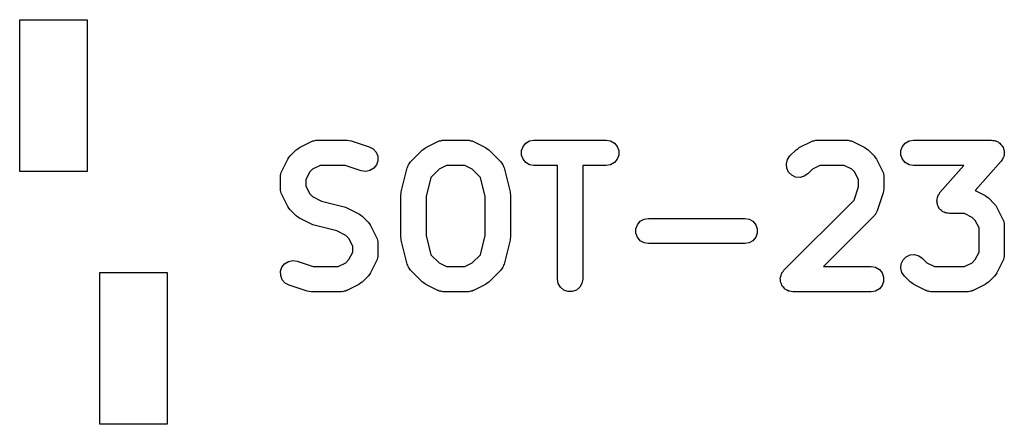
# Model space of a CAD drawing. Extents: x 44.8 to 98.6, y -133.6 to -99.
# Tile 3 of 16: x 59.9 to 71.6, y -123.1 to -118.2. Entities that reach past the tile are written whole.
import ezdxf

# ---------------------------------------------------------------- set-up
doc = ezdxf.new("R2010")
doc.units = 0
doc.header["$MEASUREMENT"] = 0
doc.layers.add('BLACK', color=7, linetype='CONTINUOUS')

msp = doc.modelspace()

# ---------------------------------------------------------------- linework, layer by layer
at = {"layer": 'Black'}
for p, q in [((59.9249, -120.049), (59.9249, -118.248)), ((59.9249, -118.248), (60.725, -118.248)), ((60.725, -118.248), (60.725, -120.049)), ((63.2429, -119.766), (63.3858, -119.694)), ((63.3858, -119.694), (63.3941, -119.692)), ((63.3941, -119.692), (63.4016, -119.688)), ((63.4016, -119.688), (63.4189, -119.685)), ((63.4189, -119.685), (63.4357, -119.68)), ((63.4357, -119.68), (63.4443, -119.68)), ((63.4443, -119.68), (63.4529, -119.679)), ((63.4529, -119.679), (63.81, -119.679)), ((63.81, -119.679), (63.8337, -119.683)), ((63.8337, -119.683), (63.8574, -119.686)), ((63.8574, -119.686), (64.0717, -119.758)), ((64.7429, -119.766), (64.8858, -119.694)), ((64.8858, -119.694), (64.8941, -119.692)), ((64.8941, -119.692), (64.9016, -119.688)), ((64.9016, -119.688), (64.9189, -119.685)), ((64.9189, -119.685), (64.9357, -119.68)), ((64.9357, -119.68), (64.9443, -119.68)), ((64.9443, -119.68), (64.9529, -119.679)), ((64.9529, -119.679), (65.2386, -119.679)), ((65.2386, -119.679), (65.2471, -119.68)), ((65.2471, -119.68), (65.2557, -119.68)), ((65.2557, -119.68), (65.2726, -119.685)), ((65.2726, -119.685), (65.2899, -119.688)), ((65.2899, -119.688), (65.2974, -119.692)), ((65.2974, -119.692), (65.3057, -119.694)), ((65.3057, -119.694), (65.4485, -119.766)), ((65.9279, -119.714), (65.973, -119.688)), ((65.973, -119.688), (66.0243, -119.679)), ((66.0243, -119.679), (66.8814, -119.679)), ((66.8814, -119.679), (66.9327, -119.688)), ((66.9327, -119.688), (66.9778, -119.714)), ((69.1715, -119.766), (69.3143, -119.694)), ((69.3143, -119.694), (69.3226, -119.692)), ((69.3226, -119.692), (69.3301, -119.688)), ((69.3301, -119.688), (69.3474, -119.685)), ((69.3474, -119.685), (69.3643, -119.68)), ((69.3643, -119.68), (69.3729, -119.68)), ((69.3729, -119.68), (69.3814, -119.679)), ((69.3814, -119.679), (69.7386, -119.679)), ((69.7386, -119.679), (69.7471, -119.68)), ((69.7471, -119.68), (69.7557, -119.68)), ((69.7557, -119.68), (69.7726, -119.685)), ((69.7726, -119.685), (69.7899, -119.688)), ((69.7899, -119.688), (69.7974, -119.692)), ((69.7974, -119.692), (69.8057, -119.694)), ((69.8057, -119.694), (69.9485, -119.766)), ((70.4279, -119.714), (70.473, -119.688)), ((70.473, -119.688), (70.5243, -119.679)), ((70.5243, -119.679), (71.4529, -119.679)), ((71.4529, -119.679), (71.4673, -119.681)), ((71.4673, -119.681), (71.482, -119.681)), ((71.482, -119.681), (71.4928, -119.686)), ((71.4928, -119.686), (71.5042, -119.688)), ((71.5042, -119.688), (71.5169, -119.695)), ((71.5169, -119.695), (71.5305, -119.7)), ((63.1325, -119.865), (63.2039, -119.794)), ((63.2039, -119.794), (63.2236, -119.78)), ((63.2236, -119.78), (63.2429, -119.766)), ((64.0717, -119.758), (64.1175, -119.783)), ((64.1175, -119.783), (64.1521, -119.821)), ((64.5611, -119.937), (64.7039, -119.794)), ((64.7039, -119.794), (64.7236, -119.78)), ((64.7236, -119.78), (64.7429, -119.766)), ((65.4485, -119.766), (65.4678, -119.78)), ((65.4678, -119.78), (65.4875, -119.794)), ((65.4875, -119.794), (65.6304, -119.937)), ((65.8766, -119.803), (65.8944, -119.754)), ((65.8766, -119.855), (65.8766, -119.803)), ((65.8944, -119.754), (65.9279, -119.714)), ((66.9778, -119.714), (67.0113, -119.754)), ((67.0113, -119.754), (67.0292, -119.803)), ((67.0292, -119.803), (67.0292, -119.855)), ((69.0611, -119.865), (69.1325, -119.794)), ((69.1325, -119.794), (69.1522, -119.78)), ((69.1522, -119.78), (69.1715, -119.766)), ((69.9485, -119.766), (69.9678, -119.78)), ((69.9678, -119.78), (69.9875, -119.794)), ((69.9875, -119.794), (70.0589, -119.865)), ((70.3766, -119.803), (70.3944, -119.754)), ((70.3766, -119.855), (70.3766, -119.803)), ((70.3944, -119.754), (70.4279, -119.714)), ((71.5305, -119.7), (71.5392, -119.708)), ((71.5392, -119.708), (71.5493, -119.714)), ((71.5493, -119.714), (71.5587, -119.725)), ((71.5587, -119.725), (71.5697, -119.735)), ((71.5697, -119.735), (71.5753, -119.745)), ((71.5753, -119.745), (71.5828, -119.754)), ((71.5828, -119.754), (71.5878, -119.767)), ((71.5878, -119.767), (71.5948, -119.78)), ((71.5948, -119.78), (71.5966, -119.792)), ((71.5966, -119.792), (71.6006, -119.803)), ((71.6006, -119.803), (71.6006, -119.817)), ((63.033, -120.047), (63.1044, -119.904)), ((63.1044, -119.904), (63.1187, -119.885)), ((63.1187, -119.885), (63.1325, -119.865)), ((64.1521, -119.821), (64.1712, -119.87)), ((64.1727, -119.922), (64.1562, -119.971)), ((64.1712, -119.87), (64.1727, -119.922)), ((65.8944, -119.904), (65.8766, -119.855)), ((65.9279, -119.943), (65.8944, -119.904)), ((67.0113, -119.904), (66.9778, -119.943)), ((67.0292, -119.855), (67.0113, -119.904)), ((69.0177, -119.958), (69.0312, -119.908)), ((69.0312, -119.908), (69.0611, -119.865)), ((70.0589, -119.865), (70.0727, -119.885)), ((70.0727, -119.885), (70.087, -119.904)), ((70.087, -119.904), (70.1585, -120.047)), ((70.3944, -119.904), (70.3766, -119.855)), ((70.4279, -119.943), (70.3944, -119.904)), ((71.5657, -119.927), (71.2588, -120.278)), ((71.5733, -119.915), (71.5657, -119.927)), ((71.5828, -119.904), (71.5733, -119.915)), ((71.5867, -119.893), (71.5828, -119.904)), ((71.5927, -119.883), (71.5867, -119.893)), ((71.5956, -119.868), (71.5927, -119.883)), ((71.6006, -119.855), (71.5956, -119.868)), ((71.6006, -119.817), (71.6028, -119.832)), ((71.6028, -119.832), (71.6006, -119.843)), ((71.6006, -119.843), (71.6006, -119.855)), ((60.725, -120.049), (59.9249, -120.049)), ((63.0305, -120.055), (63.033, -120.047)), ((63.3989, -120.023), (63.3619, -120.06)), ((63.4883, -119.979), (63.3989, -120.023)), ((63.7857, -119.979), (63.4883, -119.979)), ((63.9769, -120.042), (63.7857, -119.979)), ((64.0284, -120.05), (63.9769, -120.042)), ((64.0794, -120.039), (64.0284, -120.05)), ((64.1238, -120.012), (64.0794, -120.039)), ((64.1562, -119.971), (64.1238, -120.012)), ((64.4502, -120.292), (64.5216, -120.006)), ((64.5216, -120.006), (64.5275, -119.993)), ((64.5275, -119.993), (64.5312, -119.979)), ((64.5312, -119.979), (64.538, -119.97)), ((64.538, -119.97), (64.5428, -119.959)), ((64.5428, -119.959), (64.5528, -119.949)), ((64.5528, -119.949), (64.5611, -119.937)), ((64.8989, -120.023), (64.8026, -120.12)), ((64.9883, -119.979), (64.8989, -120.023)), ((65.2032, -119.979), (64.9883, -119.979)), ((65.2926, -120.023), (65.2032, -119.979)), ((65.3888, -120.12), (65.2926, -120.023)), ((65.6304, -119.937), (65.6386, -119.949)), ((65.6386, -119.949), (65.6486, -119.959)), ((65.6486, -119.959), (65.6534, -119.97)), ((65.6534, -119.97), (65.6602, -119.979)), ((65.6602, -119.979), (65.664, -119.993)), ((65.664, -119.993), (65.6698, -120.006)), ((65.6698, -120.006), (65.7412, -120.292)), ((65.973, -119.97), (65.9279, -119.943)), ((66.0243, -119.979), (65.973, -119.97)), ((66.3029, -119.979), (66.0243, -119.979)), ((66.3029, -121.329), (66.3029, -119.979)), ((66.8814, -119.979), (66.6029, -119.979)), ((66.6029, -119.979), (66.6029, -121.329)), ((66.9327, -119.97), (66.8814, -119.979)), ((66.9778, -119.943), (66.9327, -119.97)), ((69.0223, -120.01), (69.0177, -119.958)), ((69.0443, -120.057), (69.0223, -120.01)), ((69.3274, -120.023), (69.2732, -120.077)), ((69.4168, -119.979), (69.3274, -120.023)), ((69.7032, -119.979), (69.4168, -119.979)), ((69.7926, -120.023), (69.7032, -119.979)), ((69.8296, -120.06), (69.7926, -120.023)), ((70.1585, -120.047), (70.1609, -120.055)), ((70.473, -119.97), (70.4279, -119.943)), ((70.5243, -119.979), (70.473, -119.97)), ((71.1223, -119.979), (70.5243, -119.979)), ((70.84, -120.301), (71.1223, -119.979)), ((63.0171, -120.114), (63.0186, -120.106)), ((63.0171, -120.257), (63.0171, -120.114)), ((63.0181, -120.097), (63.0231, -120.08)), ((63.0186, -120.106), (63.0181, -120.097)), ((63.0231, -120.08), (63.0262, -120.063)), ((63.0262, -120.063), (63.0305, -120.055)), ((63.3619, -120.06), (63.3171, -120.15)), ((63.3171, -120.15), (63.3171, -120.222)), ((64.8026, -120.12), (64.7457, -120.347)), ((65.4457, -120.347), (65.3888, -120.12)), ((69.0811, -120.094), (69.0443, -120.057)), ((69.1283, -120.116), (69.0811, -120.094)), ((69.1802, -120.121), (69.1283, -120.116)), ((69.2305, -120.107), (69.1802, -120.121)), ((69.2732, -120.077), (69.2305, -120.107)), ((69.8743, -120.15), (69.8296, -120.06)), ((69.8743, -120.233), (69.8743, -120.15)), ((70.1609, -120.055), (70.1652, -120.063)), ((70.1652, -120.063), (70.1683, -120.08)), ((70.1683, -120.08), (70.1733, -120.097)), ((70.1733, -120.097), (70.1728, -120.106)), ((70.1728, -120.106), (70.1743, -120.114)), ((70.1743, -120.114), (70.1743, -120.257)), ((63.0186, -120.266), (63.0171, -120.257)), ((63.0181, -120.274), (63.0186, -120.266)), ((63.0231, -120.291), (63.0181, -120.274)), ((63.3171, -120.222), (63.3619, -120.311)), ((69.8218, -120.39), (69.8743, -120.233)), ((70.1701, -120.281), (70.1666, -120.305)), ((70.1743, -120.257), (70.1701, -120.281)), ((71.2588, -120.278), (71.3771, -120.337)), ((63.0262, -120.308), (63.0231, -120.291)), ((63.0305, -120.316), (63.0262, -120.308)), ((63.033, -120.324), (63.0305, -120.316)), ((63.1044, -120.467), (63.033, -120.324)), ((63.3619, -120.311), (63.3989, -120.348)), ((63.3989, -120.348), (63.5052, -120.401)), ((64.4457, -120.329), (64.4489, -120.31)), ((64.4457, -120.829), (64.4457, -120.329)), ((64.4489, -120.31), (64.4502, -120.292)), ((64.7457, -120.347), (64.7457, -120.81)), ((65.4457, -120.81), (65.4457, -120.347)), ((65.7412, -120.292), (65.7425, -120.31)), ((65.7425, -120.31), (65.7457, -120.329)), ((65.7457, -120.329), (65.7457, -120.829)), ((68.9896, -121.223), (69.8218, -120.39)), ((70.1666, -120.305), (70.0952, -120.519)), ((70.8029, -120.397), (70.8051, -120.386)), ((70.8051, -120.411), (70.8029, -120.397)), ((70.8051, -120.374), (70.8101, -120.36)), ((70.8051, -120.386), (70.8051, -120.374)), ((70.8101, -120.36), (70.813, -120.346)), ((70.813, -120.346), (70.819, -120.336)), ((70.819, -120.336), (70.823, -120.325)), ((70.823, -120.325), (70.8324, -120.314)), ((70.8324, -120.314), (70.84, -120.301)), ((71.3771, -120.337), (71.3964, -120.352)), ((71.3964, -120.352), (71.4161, -120.365)), ((71.4161, -120.365), (71.4875, -120.437)), ((63.1187, -120.486), (63.1044, -120.467)), ((63.1325, -120.506), (63.1187, -120.486)), ((63.2039, -120.577), (63.1325, -120.506)), ((63.5052, -120.401), (63.775, -120.469)), ((63.775, -120.469), (63.7899, -120.475)), ((63.7899, -120.475), (63.8057, -120.48)), ((63.8057, -120.48), (63.9485, -120.552)), ((70.8051, -120.426), (70.8051, -120.411)), ((70.8091, -120.437), (70.8051, -120.426)), ((70.8109, -120.448), (70.8091, -120.437)), ((70.8179, -120.461), (70.8109, -120.448)), ((70.823, -120.475), (70.8179, -120.461)), ((70.8304, -120.484), (70.823, -120.475)), ((70.836, -120.494), (70.8304, -120.484)), ((70.847, -120.504), (70.836, -120.494)), ((70.8564, -120.515), (70.847, -120.504)), ((70.8665, -120.521), (70.8564, -120.515)), ((71.4875, -120.437), (71.5013, -120.456)), ((71.5013, -120.456), (71.5156, -120.476)), ((71.5156, -120.476), (71.587, -120.619)), ((63.2236, -120.591), (63.2039, -120.577)), ((63.2429, -120.606), (63.2236, -120.591)), ((63.3858, -120.677), (63.2429, -120.606)), ((63.9485, -120.552), (63.9678, -120.566)), ((63.9678, -120.566), (63.9875, -120.58)), ((63.9875, -120.58), (64.0589, -120.651)), ((67.285, -120.642), (67.3301, -120.616)), ((67.3301, -120.616), (67.3814, -120.607)), ((67.3814, -120.607), (68.5243, -120.607)), ((68.5243, -120.607), (68.5756, -120.616)), ((68.5756, -120.616), (68.6207, -120.642)), ((70.0589, -120.577), (69.4578, -121.179)), ((70.0639, -120.57), (70.0589, -120.577)), ((70.0704, -120.565), (70.0639, -120.57)), ((70.0787, -120.549), (70.0704, -120.565)), ((70.0888, -120.535), (70.0787, -120.549)), ((70.091, -120.526), (70.0888, -120.535)), ((70.0952, -120.519), (70.091, -120.526)), ((70.8752, -120.528), (70.8665, -120.521)), ((70.8889, -120.534), (70.8752, -120.528)), ((70.9016, -120.541), (70.8889, -120.534)), ((70.913, -120.543), (70.9016, -120.541)), ((70.9238, -120.547), (70.913, -120.543)), ((70.9384, -120.547), (70.9238, -120.547)), ((70.9529, -120.55), (70.9384, -120.547)), ((71.1317, -120.55), (70.9529, -120.55)), ((71.2211, -120.595), (71.1317, -120.55)), ((71.2582, -120.632), (71.2211, -120.595)), ((71.3029, -120.721), (71.2582, -120.632)), ((71.587, -120.619), (71.5895, -120.627)), ((71.5895, -120.627), (71.5938, -120.634)), ((63.4015, -120.682), (63.3858, -120.677)), ((63.4165, -120.688), (63.4015, -120.682)), ((63.6862, -120.756), (63.4165, -120.688)), ((64.0589, -120.651), (64.0727, -120.671)), ((64.0727, -120.671), (64.087, -120.69)), ((64.087, -120.69), (64.1585, -120.833)), ((67.2337, -120.731), (67.2515, -120.682)), ((67.2337, -120.783), (67.2337, -120.731)), ((67.2515, -120.682), (67.285, -120.642)), ((68.6207, -120.642), (68.6542, -120.682)), ((68.6542, -120.682), (68.672, -120.731)), ((68.672, -120.731), (68.672, -120.783)), ((71.3029, -121.007), (71.3029, -120.721)), ((71.5938, -120.634), (71.5969, -120.652)), ((71.5969, -120.652), (71.6019, -120.669)), ((71.6019, -120.669), (71.6014, -120.677)), ((71.6014, -120.677), (71.6029, -120.686)), ((71.6029, -120.686), (71.6029, -121.043)), ((63.7926, -120.809), (63.6862, -120.756)), ((63.8296, -120.846), (63.7926, -120.809)), ((63.8743, -120.935), (63.8296, -120.846)), ((64.1585, -120.833), (64.1609, -120.841)), ((64.1609, -120.841), (64.1652, -120.849)), ((64.1652, -120.849), (64.1683, -120.866)), ((64.1683, -120.866), (64.1733, -120.883)), ((64.4489, -120.847), (64.4457, -120.829)), ((64.4502, -120.865), (64.4489, -120.847)), ((64.5216, -121.151), (64.4502, -120.865)), ((64.7457, -120.81), (64.8026, -121.038)), ((65.3888, -121.038), (65.4457, -120.81)), ((65.7412, -120.865), (65.6698, -121.151)), ((65.7425, -120.847), (65.7412, -120.865)), ((65.7457, -120.829), (65.7425, -120.847)), ((67.2515, -120.832), (67.2337, -120.783)), ((67.285, -120.872), (67.2515, -120.832)), ((68.6542, -120.832), (68.6207, -120.872)), ((68.672, -120.783), (68.6542, -120.832)), ((63.8743, -121.007), (63.8743, -120.935)), ((64.1733, -120.883), (64.1728, -120.891)), ((64.1728, -120.891), (64.1743, -120.9)), ((64.1743, -120.9), (64.1743, -121.043)), ((67.3301, -120.898), (67.285, -120.872)), ((67.3814, -120.907), (67.3301, -120.898)), ((68.5243, -120.907), (67.3814, -120.907)), ((68.5756, -120.898), (68.5243, -120.907)), ((68.6207, -120.872), (68.5756, -120.898)), ((63.7926, -121.134), (63.8296, -121.097)), ((63.8296, -121.097), (63.8743, -121.007)), ((64.1652, -121.094), (64.1609, -121.102)), ((64.1683, -121.077), (64.1652, -121.094)), ((64.1733, -121.06), (64.1683, -121.077)), ((64.1743, -121.043), (64.1728, -121.051)), ((64.1728, -121.051), (64.1733, -121.06)), ((64.8026, -121.038), (64.8989, -121.134)), ((65.2926, -121.134), (65.3888, -121.038)), ((70.3794, -121.147), (70.4014, -121.1)), ((70.4014, -121.1), (70.4382, -121.063)), ((70.4382, -121.063), (70.4855, -121.041)), ((70.4855, -121.041), (70.5374, -121.036)), ((70.5374, -121.036), (70.5877, -121.05)), ((70.5877, -121.05), (70.6304, -121.08)), ((70.6304, -121.08), (70.6846, -121.134)), ((71.2211, -121.134), (71.2582, -121.097)), ((71.2582, -121.097), (71.3029, -121.007)), ((71.5938, -121.094), (71.5895, -121.102)), ((71.5969, -121.077), (71.5938, -121.094)), ((71.6019, -121.06), (71.5969, -121.077)), ((71.6029, -121.043), (71.6014, -121.051)), ((71.6014, -121.051), (71.6019, -121.06)), ((63.0188, -121.235), (63.0352, -121.186)), ((63.0352, -121.186), (63.0676, -121.145)), ((63.0676, -121.145), (63.112, -121.118)), ((63.112, -121.118), (63.163, -121.107)), ((63.163, -121.107), (63.2146, -121.115)), ((63.2146, -121.115), (63.4058, -121.179)), ((63.4058, -121.179), (63.7032, -121.179)), ((63.7032, -121.179), (63.7926, -121.134)), ((64.1585, -121.11), (64.087, -121.253)), ((64.1609, -121.102), (64.1585, -121.11)), ((64.5275, -121.164), (64.5216, -121.151)), ((64.5312, -121.178), (64.5275, -121.164)), ((64.538, -121.187), (64.5312, -121.178)), ((64.5428, -121.198), (64.538, -121.187)), ((64.5528, -121.209), (64.5428, -121.198)), ((64.5611, -121.22), (64.5528, -121.209)), ((64.8989, -121.134), (64.9883, -121.179)), ((64.9883, -121.179), (65.2032, -121.179)), ((65.2032, -121.179), (65.2926, -121.134)), ((65.6386, -121.209), (65.6304, -121.22)), ((65.6486, -121.198), (65.6386, -121.209)), ((65.6534, -121.187), (65.6486, -121.198)), ((65.6602, -121.178), (65.6534, -121.187)), ((65.664, -121.164), (65.6602, -121.178)), ((65.6698, -121.151), (65.664, -121.164)), ((69.4578, -121.179), (70.0243, -121.179)), ((70.0243, -121.179), (70.0756, -121.188)), ((70.0756, -121.188), (70.1207, -121.214)), ((70.1207, -121.214), (70.1542, -121.254)), ((70.3749, -121.199), (70.3794, -121.147)), ((70.3883, -121.249), (70.3749, -121.199)), ((70.6846, -121.134), (70.774, -121.179)), ((70.774, -121.179), (71.1317, -121.179)), ((71.1317, -121.179), (71.2211, -121.134)), ((71.587, -121.11), (71.5156, -121.253)), ((71.5895, -121.102), (71.587, -121.11)), ((60.8749, -123.052), (60.8749, -121.251)), ((60.8749, -121.251), (61.675, -121.251)), ((61.675, -121.251), (61.675, -123.052)), ((63.0202, -121.287), (63.0188, -121.235)), ((63.0393, -121.336), (63.0202, -121.287)), ((64.0589, -121.292), (63.9875, -121.363)), ((64.0727, -121.272), (64.0589, -121.292)), ((64.087, -121.253), (64.0727, -121.272)), ((64.7039, -121.363), (64.5611, -121.22)), ((65.6304, -121.22), (65.4875, -121.363)), ((66.3119, -121.38), (66.3029, -121.329)), ((66.6029, -121.329), (66.5938, -121.38)), ((68.9463, -121.315), (68.948, -121.309)), ((68.948, -121.335), (68.9463, -121.315)), ((68.948, -121.303), (68.9547, -121.284)), ((68.948, -121.309), (68.948, -121.303)), ((68.9547, -121.284), (68.9598, -121.265)), ((68.9598, -121.265), (68.9636, -121.26)), ((68.9636, -121.26), (68.9658, -121.254)), ((68.9658, -121.254), (68.9784, -121.239)), ((68.9784, -121.239), (68.9896, -121.223)), ((70.1542, -121.254), (70.172, -121.303)), ((70.172, -121.303), (70.172, -121.355)), ((70.4182, -121.292), (70.3883, -121.249)), ((70.4896, -121.363), (70.4182, -121.292)), ((71.4875, -121.292), (71.4161, -121.363)), ((71.5013, -121.272), (71.4875, -121.292)), ((71.5156, -121.253), (71.5013, -121.272)), ((63.0739, -121.375), (63.0393, -121.336)), ((63.1197, -121.399), (63.0739, -121.375)), ((63.334, -121.471), (63.1197, -121.399)), ((63.9485, -121.391), (63.8057, -121.463)), ((63.9678, -121.377), (63.9485, -121.391)), ((63.9875, -121.363), (63.9678, -121.377)), ((64.7236, -121.377), (64.7039, -121.363)), ((64.7429, -121.391), (64.7236, -121.377)), ((64.8858, -121.463), (64.7429, -121.391)), ((65.4485, -121.391), (65.3057, -121.463)), ((65.4678, -121.377), (65.4485, -121.391)), ((65.4875, -121.363), (65.4678, -121.377)), ((66.338, -121.425), (66.3119, -121.38)), ((66.3779, -121.458), (66.338, -121.425)), ((66.5678, -121.425), (66.5279, -121.458)), ((66.5938, -121.38), (66.5678, -121.425)), ((68.948, -121.355), (68.948, -121.335)), ((68.9503, -121.361), (68.948, -121.355)), ((68.9508, -121.367), (68.9503, -121.361)), ((68.9591, -121.385), (68.9508, -121.367)), ((68.9658, -121.404), (68.9591, -121.385)), ((68.9701, -121.409), (68.9658, -121.404)), ((68.9728, -121.415), (68.9701, -121.409)), ((68.9867, -121.428), (68.9728, -121.415)), ((68.9993, -121.443), (68.9867, -121.428)), ((69.005, -121.447), (68.9993, -121.443)), ((69.0097, -121.451), (69.005, -121.447)), ((69.0274, -121.46), (69.0097, -121.451)), ((70.1207, -121.443), (70.0756, -121.47)), ((70.1542, -121.404), (70.1207, -121.443)), ((70.172, -121.355), (70.1542, -121.404)), ((70.5093, -121.377), (70.4896, -121.363)), ((70.5286, -121.391), (70.5093, -121.377)), ((70.6715, -121.463), (70.5286, -121.391)), ((71.3771, -121.391), (71.2342, -121.463)), ((71.3964, -121.377), (71.3771, -121.391)), ((71.4161, -121.363), (71.3964, -121.377)), ((63.3578, -121.474), (63.334, -121.471)), ((63.3814, -121.479), (63.3578, -121.474)), ((63.7386, -121.479), (63.3814, -121.479)), ((63.7471, -121.477), (63.7386, -121.479)), ((63.7557, -121.478), (63.7471, -121.477)), ((63.7726, -121.473), (63.7557, -121.478)), ((63.7899, -121.47), (63.7726, -121.473)), ((63.7974, -121.465), (63.7899, -121.47)), ((63.8057, -121.463), (63.7974, -121.465)), ((64.8941, -121.465), (64.8858, -121.463)), ((64.9016, -121.47), (64.8941, -121.465)), ((64.9189, -121.473), (64.9016, -121.47)), ((64.9357, -121.478), (64.9189, -121.473)), ((64.9443, -121.477), (64.9357, -121.478)), ((64.9529, -121.479), (64.9443, -121.477)), ((65.2386, -121.479), (64.9529, -121.479)), ((65.2471, -121.477), (65.2386, -121.479)), ((65.2557, -121.478), (65.2471, -121.477)), ((65.2726, -121.473), (65.2557, -121.478)), ((65.2899, -121.47), (65.2726, -121.473)), ((65.2974, -121.465), (65.2899, -121.47)), ((65.3057, -121.463), (65.2974, -121.465)), ((66.4268, -121.476), (66.3779, -121.458)), ((66.4789, -121.476), (66.4268, -121.476)), ((66.5279, -121.458), (66.4789, -121.476)), ((69.0444, -121.47), (69.0274, -121.46)), ((69.0509, -121.471), (69.0444, -121.47)), ((69.0569, -121.473), (69.0509, -121.471)), ((69.0764, -121.475), (69.0569, -121.473)), ((69.0957, -121.479), (69.0764, -121.475)), ((70.0243, -121.479), (69.0957, -121.479)), ((70.0756, -121.47), (70.0243, -121.479)), ((70.6798, -121.465), (70.6715, -121.463)), ((70.6873, -121.47), (70.6798, -121.465)), ((70.7046, -121.473), (70.6873, -121.47)), ((70.7214, -121.478), (70.7046, -121.473)), ((70.7301, -121.477), (70.7214, -121.478)), ((70.7386, -121.479), (70.7301, -121.477)), ((71.1671, -121.479), (70.7386, -121.479)), ((71.1757, -121.477), (71.1671, -121.479)), ((71.1843, -121.478), (71.1757, -121.477)), ((71.2011, -121.473), (71.1843, -121.478)), ((71.2184, -121.47), (71.2011, -121.473)), ((71.2259, -121.465), (71.2184, -121.47)), ((71.2342, -121.463), (71.2259, -121.465)), ((61.675, -123.052), (60.8749, -123.052))]:
    msp.add_line(p, q, dxfattribs=at)

doc.saveas('drawing.dxf')
